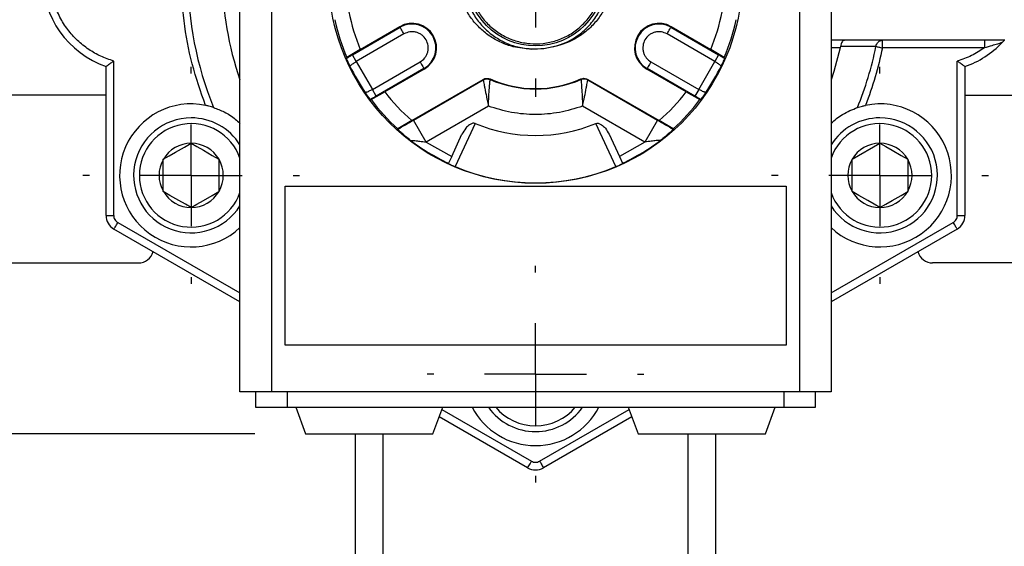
# Model space of a CAD drawing. Header units: inches. Extents: x 0.5 to 21.5, y 0.5 to 16.5.
# Tile 5 of 12: x 5.2 to 7.2, y 13.1 to 14.1. Entities that reach past the tile are written whole.
import ezdxf

# ---------------------------------------------------------------- set-up
doc = ezdxf.new("R2010")
doc.units = ezdxf.units.IN
doc.header["$LTSCALE"] = 2
doc.header["$MEASUREMENT"] = 0
doc.linetypes.add('CENTERX2', pattern=[0.8, 0.5, -0.1, 0.1, -0.1])
doc.layers.add('CENTER', color=40, linetype='CENTERX2')
doc.layers.add('DIMENSIONS', color=140, linetype='Continuous', lineweight=25)
doc.styles.add('SLDTEXTSTYLE0', font='TXT', dxfattribs={"width": 0.7})
doc.dimstyles.new('SLDDIMSTYLE1', dxfattribs={"dimtxt": 0.169922, "dimasz": 0.26, "dimexe": 0, "dimexo": 0.0625, "dimgap": 0.04248, "dimtad": 0, "dimtih": 1, "dimtoh": 1, "dimrnd": 1e-09, "dimzin": 12, "dimdsep": 46, "dimtxsty": 'SLDTEXTSTYLE0', "dimsah": 1, "dimcen": 0.09, "dimadec": 0, "dimazin": 3, "dimtfac": 1, "dimtofl": 0, "dimtmove": 0, "dimatfit": 3, "dimfxl": 0, "dimfrac": 2, "dimtolj": 1, "dimtzin": 12, "dimarcsym": 0})
doc.dimstyles.new('SLDDIMSTYLE3', dxfattribs={"dimtxt": 0.169922, "dimasz": 0.26, "dimexe": 0, "dimexo": 0.0625, "dimgap": 0.04248, "dimtad": 0, "dimtih": 1, "dimtoh": 1, "dimrnd": 1e-09, "dimzin": 4, "dimdsep": 46, "dimtxsty": 'SLDTEXTSTYLE0', "dimsah": 1, "dimcen": 0.09, "dimadec": 0, "dimazin": 1, "dimtfac": 1, "dimtofl": 0, "dimtmove": 0, "dimatfit": 3, "dimfxl": 0, "dimfrac": 2, "dimtolj": 1, "dimtzin": 12, "dimarcsym": 0})

# ---------------------------------------------------------------- blocks, each defined once
blk = doc.blocks.new('_D_9')
at = {"layer": 'DIMENSIONS'}
for p, q in [((6.1614, 15.157), (3.849, 15.157)), ((4.099, 15.157), (4.099, 14.6135)), ((3.8466, 14.3054), (3.7895, 14.3054)), ((3.7895, 14.3054), (3.7895, 14.0354)), ((4.3515, 14.3054), (4.4086, 14.3054)), ((4.4086, 14.3054), (4.4086, 14.0354)), ((3.7895, 14.0354), (3.8466, 14.0354)), ((4.4086, 14.0354), (4.3515, 14.0354)), ((4.099, 13.3208), (4.099, 13.9973)), ((5.7099, 13.3208), (3.849, 13.3208))]:
    blk.add_line(p, q, dxfattribs=at)
for points in [[(4.099, 15.157), (4.059, 14.897), (4.139, 14.897)], [(4.099, 13.3208), (4.139, 13.5808), (4.059, 13.5808)]]:
    blk.add_solid(points, dxfattribs=at)
at = {"layer": 'DIMENSIONS', "char_height": 0.16667, "attachment_point": 1, "style": 'SLDTEXTSTYLE0'}
for s, insert in [('1.84', (3.8466, 14.5583)), ('46.6', (3.8466, 14.2502))]:
    blk.add_mtext(s, dxfattribs=dict(at, insert=insert))
blk = doc.blocks.new('_D_11')
at = {"layer": 'DIMENSIONS'}
for p, q in [((5.7099, 13.3208), (3.849, 13.3208)), ((4.099, 12.558), (4.099, 13.3208)), ((3.9879, 12.5024), (4.099, 12.558)), ((4.2101, 12.3913), (3.9879, 12.5024)), ((4.099, 12.3357), (4.2101, 12.3913)), ((4.099, 11.9561), (4.099, 12.3357)), ((5.8499, 11.9561), (3.849, 11.9561)), ((4.099, 11.096), (4.099, 11.9561)), ((2.6464, 11.096), (2.5894, 11.096)), ((2.5894, 11.096), (2.5894, 10.826)), ((3.2927, 11.096), (3.3498, 11.096)), ((3.3498, 11.096), (3.3498, 10.826)), ((3.599, 11.096), (4.099, 11.096)), ((2.5894, 10.826), (2.6464, 10.826)), ((3.3498, 10.826), (3.2927, 10.826))]:
    blk.add_line(p, q, dxfattribs=at)
for points in [[(4.099, 13.3208), (4.059, 13.0608), (4.139, 13.0608)], [(4.099, 11.9561), (4.139, 12.2161), (4.059, 12.2161)]]:
    blk.add_solid(points, dxfattribs=at)
at = {"layer": 'DIMENSIONS', "char_height": 0.16667, "attachment_point": 1, "style": 'SLDTEXTSTYLE0'}
for s, insert in [('18.00', (2.6464, 11.3489)), ('457.2', (2.6464, 11.0408))]:
    blk.add_mtext(s, dxfattribs=dict(at, insert=insert))
blk = doc.blocks.new('SW_CENTERMARKSYMBOL_4')
at = {"layer": 'CENTER', "color": 0}
for p, q in [((0, 0.2), (0, 0.236)), ((0, 0), (0, 0.1)), ((-0.2, 0), (-0.236, 0)), ((0, 0), (-0.1, 0)), ((0, 0), (0, -0.1)), ((0, 0), (0.1, 0)), ((0.2, 0), (0.236, 0)), ((0, -0.2), (0, -0.236))]:
    blk.add_line(p, q, dxfattribs=at)
blk = doc.blocks.new('SW_CENTERMARKSYMBOL_5')
at = {"layer": 'CENTER', "color": 0}
for p, q in [((0, 0.2), (0, 0.213)), ((0, 0), (0, 0.1)), ((-0.2, 0), (-0.213, 0)), ((0, 0), (-0.1, 0)), ((0, 0), (0, -0.1)), ((0, 0), (0.1, 0)), ((0.2, 0), (0.213, 0)), ((0, -0.2), (0, -0.213))]:
    blk.add_line(p, q, dxfattribs=at)
blk = doc.blocks.new('SW_CENTERMARKSYMBOL_6')
at = {"layer": 'CENTER', "color": 0}
for p, q in [((0, 0.2), (0, 0.213)), ((0, 0), (0, 0.1)), ((-0.2, 0), (-0.213, 0)), ((0, 0), (-0.1, 0)), ((0, 0), (0, -0.1)), ((0, 0), (0.1, 0)), ((0.2, 0), (0.213, 0)), ((0, -0.2), (0, -0.213))]:
    blk.add_line(p, q, dxfattribs=at)
blk = doc.blocks.new('SW_CENTERMARKSYMBOL_7')
at = {"layer": 'CENTER', "color": 0}
for p, q in [((0, 0.2), (0, 0.213)), ((0, 0), (0, 0.1)), ((-0.2, 0), (-0.213, 0)), ((0, 0), (-0.1, 0)), ((0, 0), (0, -0.1)), ((0, 0), (0.1, 0)), ((0.2, 0), (0.213, 0)), ((0, -0.2), (0, -0.213))]:
    blk.add_line(p, q, dxfattribs=at)

msp = doc.modelspace()

# ---------------------------------------------------------------- linework, layer by layer
for p, q in [((5.6809, 13.4028), (5.6809, 14.6138)), ((5.7429, 14.6138), (5.7429, 13.4028)), ((6.7799, 14.6138), (6.7799, 13.4028)), ((6.8419, 14.6138), (6.8419, 13.4028)), ((5.9017, 14.0651), (5.9956, 14.1193)), ((5.9172, 14.0757), (5.9949, 14.1205)), ((5.9956, 14.1193), (5.9949, 14.1205)), ((6.528, 14.1205), (6.5273, 14.1193)), ((6.5273, 14.1193), (6.6211, 14.0651)), ((6.528, 14.1205), (6.6056, 14.0757)), ((6.0031, 14.1063), (5.9092, 14.0521)), ((6.6136, 14.0521), (6.5198, 14.1063)), ((7.1834, 14.0938), (6.8419, 14.0938)), ((6.8601, 14.0788), (6.8419, 14.0788)), ((6.8606, 14.0817), (6.8601, 14.0788)), ((6.9301, 14.0814), (6.8606, 14.0817)), ((6.9429, 14.0788), (6.9429, 14.0938)), ((7.1432, 14.0788), (6.9429, 14.0788)), ((7.1432, 14.0938), (7.1432, 14.0788)), ((5.8908, 14.0598), (5.8904, 14.0585)), ((5.9172, 14.0757), (5.8908, 14.0598)), ((5.9092, 14.0521), (5.9017, 14.0651)), ((6.632, 14.0598), (6.6056, 14.0757)), ((6.6211, 14.0651), (6.6136, 14.0521)), ((6.6325, 14.0585), (6.632, 14.0598)), ((5.4179, 13.7497), (5.4179, 14.042)), ((5.4329, 13.7497), (5.4329, 14.053)), ((5.9092, 14.0521), (5.941, 13.9971)), ((5.941, 13.9971), (6.0348, 14.0513)), ((6.488, 14.0513), (6.5819, 13.9971)), ((6.5819, 13.9971), (6.6136, 14.0521)), ((7.0899, 13.7497), (7.0899, 14.053)), ((7.1049, 14.042), (7.1049, 13.7497)), ((6.0423, 14.0383), (5.9485, 13.9841)), ((6.043, 14.0371), (5.9654, 13.9923)), ((6.043, 14.0371), (6.0423, 14.0383)), ((6.4805, 14.0383), (6.4798, 14.0371)), ((6.5575, 13.9923), (6.4798, 14.0371)), ((6.5744, 13.9841), (6.4805, 14.0383)), ((6.0185, 13.9361), (6.1586, 14.017)), ((6.0216, 13.937), (6.1587, 14.0161)), ((6.1722, 14.0177), (6.1722, 14.0168)), ((6.3506, 14.0177), (6.3506, 14.0168)), ((6.3642, 14.017), (6.5044, 13.9361)), ((6.3642, 14.017), (6.3642, 14.0161)), ((6.3642, 14.0161), (6.5012, 13.937)), ((5.4179, 13.9858), (4.9164, 13.9858)), ((5.9384, 13.9773), (5.9654, 13.9923)), ((5.9485, 13.9841), (5.941, 13.9971)), ((6.5575, 13.9923), (6.5844, 13.9773)), ((6.5819, 13.9971), (6.5744, 13.9841)), ((7.1049, 13.9858), (7.6064, 13.9858)), ((5.9371, 13.9776), (5.9384, 13.9773)), ((6.1689, 13.9643), (6.0466, 13.8937)), ((6.4762, 13.8937), (6.3539, 13.9643)), ((6.5844, 13.9773), (6.5857, 13.9776)), ((6.0185, 13.9361), (5.991, 13.9196)), ((6.0466, 13.8937), (6.0216, 13.937)), ((6.143, 13.9301), (6.1036, 13.8455)), ((6.4193, 13.8455), (6.3799, 13.9301)), ((6.5012, 13.937), (6.4762, 13.8937)), ((6.5318, 13.9196), (6.5044, 13.9361)), ((5.991, 13.9196), (5.991, 13.9191)), ((6.0968, 13.8657), (6.117, 13.9091)), ((6.4058, 13.9091), (6.4261, 13.8657)), ((6.5319, 13.9191), (6.5318, 13.9196)), ((6.0466, 13.8937), (6.0968, 13.8657)), ((6.4762, 13.8937), (6.4261, 13.8657)), ((6.8831, 13.8599), (6.9378, 13.8914)), ((5.5304, 13.7967), (5.5304, 13.8599)), ((5.6397, 13.8599), (5.6397, 13.7967)), ((6.0968, 13.8657), (6.0904, 13.8521)), ((6.4261, 13.8657), (6.4324, 13.8521)), ((6.8831, 13.7967), (6.8831, 13.8599)), ((6.9925, 13.8599), (6.9925, 13.7967)), ((5.7694, 13.8068), (6.7534, 13.8068)), ((5.7694, 13.4948), (5.7694, 13.8068)), ((6.7534, 13.8068), (6.7534, 13.4948)), ((5.4179, 13.7497), (5.4329, 13.7497)), ((5.4409, 13.7358), (5.6809, 13.5973)), ((6.8419, 13.5973), (7.0819, 13.7358)), ((7.0899, 13.7497), (7.1049, 13.7497)), ((5.6809, 13.58), (5.4334, 13.7228)), ((7.0894, 13.7228), (6.8419, 13.58)), ((4.9164, 13.6563), (5.4814, 13.6563)), ((7.6064, 13.6563), (7.0414, 13.6563)), ((6.7534, 13.4948), (5.7694, 13.4948)), ((5.7429, 13.4028), (5.6809, 13.4028)), ((5.7114, 13.4028), (5.7114, 13.3728)), ((6.7799, 13.4028), (5.7429, 13.4028)), ((5.7734, 13.4028), (5.7734, 13.3728)), ((6.7494, 13.4028), (6.7494, 13.3728)), ((6.8419, 13.4028), (6.7799, 13.4028)), ((6.8114, 13.3728), (6.8114, 13.4028)), ((5.7114, 13.3728), (5.7734, 13.3728)), ((5.7734, 13.3728), (6.7494, 13.3728)), ((5.7904, 13.3728), (5.8099, 13.3208)), ((6.0599, 13.3208), (6.0794, 13.3728)), ((6.0777, 13.3682), (6.2534, 13.2667)), ((6.2694, 13.2667), (6.4451, 13.3682)), ((6.4434, 13.3728), (6.4629, 13.3208)), ((6.7129, 13.3208), (6.7324, 13.3728)), ((6.7494, 13.3728), (6.8114, 13.3728)), ((6.2459, 13.2538), (6.0724, 13.354)), ((6.4505, 13.354), (6.2769, 13.2538)), ((5.8099, 13.3208), (6.0599, 13.3208)), ((5.9074, 13.3208), (5.9074, 12.7485)), ((5.9624, 12.8035), (5.9624, 13.3208)), ((6.4629, 13.3208), (6.7129, 13.3208)), ((6.5604, 13.3208), (6.5604, 12.7975)), ((6.6154, 12.8525), (6.6154, 13.3208))]:
    msp.add_line(p, q)
at = {"flags": 128}
for points in [[(6.0031, 14.1063), (6.0016, 14.1088), (6.0002, 14.1112), (5.9989, 14.1134), (5.9978, 14.1154), (5.9969, 14.117), (5.9962, 14.1182), (5.9957, 14.119), (5.9956, 14.1193)], [(6.5198, 14.1063), (6.5212, 14.1088), (6.5226, 14.1112), (6.5239, 14.1134), (6.525, 14.1154), (6.526, 14.117), (6.5267, 14.1182), (6.5271, 14.119), (6.5273, 14.1193)], [(6.8601, 14.0788), (6.8472, 14.0322), (6.8419, 14.0162)], [(6.9301, 14.0814), (6.9312, 14.0812), (6.9325, 14.0809), (6.9339, 14.0806), (6.9355, 14.0803), (6.9372, 14.0799), (6.939, 14.0796), (6.9409, 14.0792), (6.9429, 14.0788)], [(6.0348, 14.0513), (6.0363, 14.0488), (6.0377, 14.0464), (6.0389, 14.0441), (6.0401, 14.0422), (6.041, 14.0406), (6.0417, 14.0394), (6.0421, 14.0386), (6.0423, 14.0383)], [(6.488, 14.0513), (6.4866, 14.0488), (6.4852, 14.0464), (6.4839, 14.0441), (6.4828, 14.0422), (6.4818, 14.0406), (6.4811, 14.0394), (6.4807, 14.0386), (6.4805, 14.0383)], [(5.5304, 13.8599), (5.5418, 13.8664), (5.5543, 13.8737), (5.5719, 13.8839), (5.5851, 13.8914)], [(5.5851, 13.8914), (5.5965, 13.8849), (5.609, 13.8776), (5.6266, 13.8674), (5.6397, 13.8599)], [(6.9378, 13.8914), (6.9492, 13.8849), (6.9617, 13.8776), (6.9793, 13.8674), (6.9925, 13.8599)], [(5.5851, 13.7651), (5.5737, 13.7717), (5.5611, 13.779), (5.5435, 13.7891), (5.5304, 13.7967)], [(5.5851, 13.7651), (5.5965, 13.7717), (5.609, 13.779), (5.6266, 13.7891), (5.6397, 13.7967)], [(6.9378, 13.7651), (6.9264, 13.7717), (6.9139, 13.779), (6.8962, 13.7891), (6.8831, 13.7967)], [(6.9378, 13.7651), (6.9492, 13.7717), (6.9617, 13.779), (6.9793, 13.7891), (6.9925, 13.7967)], [(5.4334, 13.7228), (5.4336, 13.7231), (5.434, 13.7238), (5.4347, 13.725), (5.4356, 13.7267), (5.4368, 13.7286), (5.4381, 13.7309), (5.4395, 13.7333), (5.4409, 13.7358)], [(7.0894, 13.7228), (7.0893, 13.7231), (7.0889, 13.7238), (7.0882, 13.725), (7.0872, 13.7267), (7.0861, 13.7286), (7.0848, 13.7309), (7.0834, 13.7333), (7.0819, 13.7358)], [(6.2459, 13.2538), (6.2461, 13.254), (6.2465, 13.2547), (6.2472, 13.2559), (6.2481, 13.2576), (6.2493, 13.2595), (6.2506, 13.2618), (6.252, 13.2642), (6.2534, 13.2667)], [(6.2694, 13.2667), (6.2709, 13.2642), (6.2723, 13.2618), (6.2736, 13.2595), (6.2747, 13.2576), (6.2757, 13.2559), (6.2764, 13.2547), (6.2768, 13.254), (6.2769, 13.2538)]]:
    msp.add_lwpolyline(points, dxfattribs=at)
for radius in [0.406, 0.136]:
    msp.add_circle((6.2614, 14.2188), radius)
for centre, radius, start, end in [((6.2614, 14.2188), 0.6827, 157.881, 202.119), ((6.2614, 14.2188), 0.6148, 160.7626, 199.2374), ((5.4804, 14.2188), 0.1875, 109.4712, 250.5288), ((6.2614, 14.2188), 0.3728, 190.6713, 202.5823), ((6.2614, 14.2188), 0.3728, 337.4177, 349.3287), ((6.2614, 14.2188), 0.4033, 192.1075, 203.2214), ((6.0189, 14.0788), 0.0481, 300, 120), ((6.0189, 14.0788), 0.0468, 300, 120), ((6.5039, 14.0788), 0.0481, 60, 240), ((6.5039, 14.0788), 0.0468, 60, 240), ((6.2614, 14.2188), 0.4033, 336.7786, 347.8925), ((6.2614, 14.2188), 0.6827, 337.8811, 348.39), ((7.0424, 14.2188), 0.1875, 289.4712, 316.2624), ((6.2614, 14.2188), 0.4046, 205.7299, 214.2702), ((6.2614, 14.2188), 0.4046, 325.7298, 334.2701), ((6.2614, 14.2188), 0.22, 246.0742, 293.9258), ((6.2614, 14.2188), 0.2208, 246.169, 293.831), ((6.2614, 14.2188), 0.3728, 217.4177, 229.3287), ((6.2614, 14.2188), 0.3728, 310.6713, 322.5823), ((5.5851, 13.8283), 0.1405, 78.3818, 313.0251), ((6.2614, 14.2188), 0.4033, 216.7786, 227.8926), ((6.2614, 14.2188), 0.4033, 312.1074, 323.2214), ((6.9378, 13.8283), 0.1405, 226.9749, 101.6182), ((5.5851, 13.8283), 0.113, 90, 328.0348), ((5.5851, 13.8283), 0.1017, 19.5013, 340.4987), ((5.5851, 13.8283), 0.113, 31.9652, 90), ((6.2614, 14.2188), 0.312, 247.6909, 292.3091), ((6.9378, 13.8283), 0.113, 211.9652, 90), ((6.9378, 13.8283), 0.113, 90, 148.0348), ((6.9378, 13.8283), 0.1017, 360, 160.4987), ((5.5851, 13.8283), 0.0631, 90, 150), ((5.5851, 13.8283), 0.0631, 30, 90), ((6.2614, 14.2188), 0.4046, 232.6736, 245), ((6.2614, 14.2188), 0.4046, 295, 307.3264), ((6.9378, 13.8283), 0.0631, 90, 150), ((6.9378, 13.8283), 0.0631, 30, 90), ((5.5851, 13.8283), 0.0631, 149.9999, 210.0001), ((5.5851, 13.8283), 0.0631, 330, 30), ((6.9378, 13.8283), 0.0631, 150, 210), ((6.9378, 13.8283), 0.0631, 329.9999, 30.0001), ((6.2614, 14.2188), 0.4053, 247.0823, 292.9177), ((6.9378, 13.8283), 0.1017, 199.5013, 0), ((5.5851, 13.8283), 0.0631, 210, 270), ((5.5851, 13.8283), 0.0631, 270, 330), ((6.9378, 13.8283), 0.0631, 210, 270), ((6.9378, 13.8283), 0.0631, 270, 330), ((5.4489, 13.7497), 0.031, 180.0003, 239.9997), ((7.0739, 13.7497), 0.031, 300.0003, 359.9997), ((5.4814, 13.6863), 0.03, 270, 344.7903), ((7.0414, 13.6863), 0.03, 195.2096, 270.0001), ((6.2614, 13.4378), 0.1405, 207.5572, 332.4428), ((6.2614, 13.4378), 0.113, 215.1151, 324.8849), ((6.2614, 13.4378), 0.1017, 219.7273, 320.2727), ((6.2614, 13.2806), 0.031, 239.9999, 300.0001)]:
    msp.add_arc(centre, radius, start, end)
for points, knots in [([(5.6134, 13.9659), (5.6039, 13.9928), (5.585, 14.0469), (5.5695, 14.1321), (5.5639, 14.2188), (5.5695, 14.3055), (5.585, 14.3907), (5.6039, 14.4448), (5.6134, 14.4717)], [0, 0, 0, 0, 0.165153, 0.331918, 0.5, 0.668046, 0.834829, 1, 1, 1, 1]), ([(5.4329, 14.053), (5.4243, 14.0558), (5.4072, 14.0616), (5.3832, 14.0755), (5.3611, 14.093), (5.3421, 14.1145), (5.3267, 14.1387), (5.3158, 14.1648), (5.3093, 14.1917), (5.3072, 14.2188), (5.3093, 14.2459), (5.3158, 14.2728), (5.3267, 14.2989), (5.3421, 14.3231), (5.3611, 14.3446), (5.3832, 14.3621), (5.4072, 14.376), (5.4243, 14.3817), (5.4329, 14.3846)], [0, 0, 0, 0, 0.060842, 0.121661, 0.185854, 0.25, 0.314193, 0.37834, 0.439193, 0.5, 0.560854, 0.621661, 0.685854, 0.75, 0.814194, 0.87834, 0.939181, 1, 1, 1, 1]), ([(6.2947, 14.0807), (6.3019, 14.0826), (6.3181, 14.0869), (6.3411, 14.0996), (6.3628, 14.1174), (6.3807, 14.1391), (6.3939, 14.1639), (6.4021, 14.1908), (6.4048, 14.2188), (6.4021, 14.2468), (6.3939, 14.2737), (6.3807, 14.2985), (6.3628, 14.3202), (6.3411, 14.338), (6.3163, 14.3513), (6.2894, 14.3595), (6.2614, 14.3622), (6.2334, 14.3595), (6.2065, 14.3513), (6.1817, 14.338), (6.16, 14.3202), (6.1422, 14.2985), (6.129, 14.2737), (6.1205, 14.2468), (6.1195, 14.2281), (6.1189, 14.2188)], [0, 0, 0, 0, 0.034838, 0.07871, 0.122581, 0.166452, 0.210323, 0.254195, 0.298066, 0.341937, 0.385809, 0.42968, 0.473551, 0.517422, 0.561294, 0.605165, 0.649036, 0.692907, 0.736777, 0.780648, 0.824518, 0.868389, 0.912259, 0.95613, 1, 1, 1, 1]), ([(6.1303, 14.2037), (6.1298, 14.2124), (6.1288, 14.2296), (6.1337, 14.2553), (6.1432, 14.2795), (6.1574, 14.3014), (6.1755, 14.3201), (6.1969, 14.3349), (6.2208, 14.3453), (6.2462, 14.3508), (6.2723, 14.3512), (6.2979, 14.3465), (6.3221, 14.337), (6.344, 14.3229), (6.3627, 14.3047), (6.3775, 14.2833), (6.3879, 14.2594), (6.3934, 14.234), (6.3938, 14.2079), (6.3892, 14.1823), (6.3796, 14.1581), (6.3655, 14.1362), (6.3474, 14.1175), (6.326, 14.1027), (6.3021, 14.0923), (6.2766, 14.0868), (6.2506, 14.0864), (6.2249, 14.0911), (6.2007, 14.1006), (6.1788, 14.1147), (6.1601, 14.1328), (6.1454, 14.1543), (6.1347, 14.1781), (6.1318, 14.1952), (6.1303, 14.2037)], [0, 0, 0, 0, 0.03125, 0.0625, 0.09375, 0.125, 0.15625, 0.1875, 0.21875, 0.25, 0.28125, 0.3125, 0.34375, 0.375, 0.40625, 0.4375, 0.46875, 0.5, 0.53125, 0.5625, 0.59375, 0.625, 0.65625, 0.6875, 0.71875, 0.75, 0.78125, 0.8125, 0.84375, 0.875, 0.90625, 0.9375, 0.96875, 1, 1, 1, 1]), ([(6.3972, 14.2986), (6.402, 14.2876), (6.4104, 14.2685), (6.4149, 14.2393), (6.4149, 14.2131), (6.4102, 14.1875), (6.4015, 14.1631), (6.3886, 14.1407), (6.3723, 14.121), (6.353, 14.1047), (6.3298, 14.0906), (6.3119, 14.0852), (6.302, 14.0822)], [0, 0, 0, 0, 0.132293, 0.228218, 0.324119, 0.419263, 0.514399, 0.608649, 0.702903, 0.794541, 0.886159, 1, 1, 1, 1]), ([(6.2532, 14.0765), (6.2411, 14.0774), (6.2209, 14.0789), (6.194, 14.0886), (6.1725, 14.1004), (6.1533, 14.1158), (6.1367, 14.1341), (6.1232, 14.1552), (6.1133, 14.1786), (6.1074, 14.2033), (6.105, 14.2327), (6.1088, 14.2533), (6.111, 14.2655)], [0, 0, 0, 0, 0.1324086, 0.2223649, 0.3123169, 0.4021605, 0.4920108, 0.5844789, 0.6769681, 0.7702691, 0.8635656, 1, 1, 1, 1]), ([(6.1189, 14.2188), (6.1194, 14.2098), (6.1204, 14.1918), (6.1283, 14.1659), (6.1405, 14.1418), (6.1572, 14.1204), (6.1775, 14.1026), (6.2009, 14.0889), (6.2263, 14.0796), (6.2442, 14.0775), (6.2532, 14.0765)], [0, 0, 0, 0, 0.125, 0.25, 0.375, 0.5, 0.625, 0.75, 0.875, 1, 1, 1, 1]), ([(6.0348, 14.0513), (6.0381, 14.0537), (6.0431, 14.0573), (6.0475, 14.0644), (6.0498, 14.0705), (6.0509, 14.077), (6.0505, 14.0853), (6.0471, 14.0951), (6.0403, 14.1029), (6.0333, 14.1074), (6.0272, 14.1097), (6.0208, 14.1107), (6.0124, 14.1104), (6.0067, 14.1079), (6.0031, 14.1063)], [0, 0, 0, 0, 0.119721, 0.184755, 0.25, 0.315033, 0.380278, 0.5, 0.619721, 0.684755, 0.75, 0.815033, 0.880279, 1, 1, 1, 1]), ([(6.5198, 14.1063), (6.5161, 14.1079), (6.5105, 14.1104), (6.5021, 14.1107), (6.4956, 14.1097), (6.4895, 14.1074), (6.4825, 14.1029), (6.4757, 14.0951), (6.4724, 14.0853), (6.472, 14.077), (6.473, 14.0705), (6.4753, 14.0644), (6.4798, 14.0573), (6.4848, 14.0537), (6.488, 14.0513)], [0, 0, 0, 0, 0.119721, 0.184755, 0.25, 0.315033, 0.380279, 0.5, 0.619722, 0.684755, 0.75, 0.815033, 0.880279, 1, 1, 1, 1]), ([(6.302, 14.0822), (6.294, 14.0802), (6.2779, 14.0762), (6.2614, 14.0764), (6.2532, 14.0765)], [0, 0, 0, 0, 0.5, 1, 1, 1, 1]), ([(6.869, 14.0938), (6.8679, 14.0935), (6.8658, 14.0931), (6.8632, 14.0902), (6.8614, 14.0865), (6.8609, 14.0833), (6.8606, 14.0817)], [0, 0, 0, 0, 0.213175, 0.398378, 0.690496, 1, 1, 1, 1]), ([(6.9429, 14.0788), (6.9385, 14.0596), (6.9298, 14.0213), (6.9163, 13.9844), (6.9095, 13.9659)], [0, 0, 0, 0, 0.5, 1, 1, 1, 1]), ([(6.9301, 14.0814), (6.9305, 14.0831), (6.9313, 14.0864), (6.9343, 14.0904), (6.9383, 14.0932), (6.9413, 14.0936), (6.9429, 14.0938)], [0, 0, 0, 0, 0.266581, 0.522449, 0.765569, 1, 1, 1, 1]), ([(7.1432, 14.0788), (7.1349, 14.0733), (7.1183, 14.0624), (7.0994, 14.0561), (7.0899, 14.053)], [0, 0, 0, 0, 0.5, 1, 1, 1, 1]), ([(7.1779, 14.0892), (7.1777, 14.0891), (7.1769, 14.0889), (7.1752, 14.0883), (7.1723, 14.0875), (7.1664, 14.0857), (7.1566, 14.0827), (7.148, 14.0802), (7.1432, 14.0788)], [0, 0, 0, 0, 0.01706, 0.067818, 0.151259, 0.265933, 0.581765, 1, 1, 1, 1]), ([(7.1822, 14.0938), (7.1818, 14.0933), (7.1804, 14.0918), (7.1789, 14.0902), (7.1779, 14.0892)], [0, 0, 0, 0, 0.291447, 1, 1, 1, 1]), ([(5.8904, 14.0585), (5.8923, 14.0596), (5.896, 14.0618), (5.8998, 14.064), (5.9017, 14.0651)], [0, 0, 0, 0, 0.494545, 1, 1, 1, 1]), ([(6.6211, 14.0651), (6.623, 14.064), (6.6268, 14.0618), (6.6306, 14.0596), (6.6325, 14.0585)], [0, 0, 0, 0, 0.505455, 1, 1, 1, 1]), ([(5.4329, 14.053), (5.4309, 14.0515), (5.4276, 14.049), (5.4235, 14.046), (5.4209, 14.0441), (5.4194, 14.043), (5.4184, 14.0424), (5.418, 14.0421), (5.4179, 14.042)], [0, 0, 0, 0, 0.404314, 0.67232, 0.815617, 0.918495, 0.97984, 1, 1, 1, 1]), ([(5.8969, 14.0431), (5.8964, 14.0443), (5.8957, 14.0458), (5.8949, 14.0475), (5.894, 14.0496), (5.8927, 14.0527), (5.8912, 14.0561), (5.8906, 14.058), (5.8904, 14.0585)], [0, 0, 0, 0, 0.230189, 0.298323, 0.335162, 0.642508, 0.90598, 1, 1, 1, 1]), ([(5.8969, 14.0431), (5.8972, 14.0434), (5.8978, 14.044), (5.8991, 14.0449), (5.901, 14.0464), (5.9035, 14.0481), (5.9064, 14.0502), (5.9082, 14.0514), (5.9092, 14.0521)], [0, 0, 0, 0, 0.0788371, 0.1724248, 0.3019692, 0.5606726, 0.7578728, 1, 1, 1, 1]), ([(6.6259, 14.0431), (6.6257, 14.0434), (6.625, 14.044), (6.6238, 14.0449), (6.6218, 14.0464), (6.6194, 14.0481), (6.6165, 14.0502), (6.6146, 14.0514), (6.6136, 14.0521)], [0, 0, 0, 0, 0.078825, 0.172412, 0.301969, 0.560626, 0.757835, 1, 1, 1, 1]), ([(6.6325, 14.0585), (6.6323, 14.058), (6.6317, 14.0561), (6.6301, 14.0525), (6.6286, 14.0491), (6.6272, 14.0458), (6.6265, 14.0443), (6.6259, 14.0431)], [0, 0, 0, 0, 0.0940199, 0.3574926, 0.7016811, 0.7698189, 1, 1, 1, 1]), ([(7.1049, 14.042), (7.1048, 14.0421), (7.1044, 14.0424), (7.1035, 14.043), (7.1019, 14.0441), (7.0993, 14.046), (7.0953, 14.049), (7.0919, 14.0515), (7.0899, 14.053)], [0, 0, 0, 0, 0.020157, 0.081497, 0.184378, 0.327685, 0.595644, 1, 1, 1, 1]), ([(6.1586, 14.017), (6.1597, 14.0175), (6.1623, 14.0187), (6.1671, 14.0193), (6.1705, 14.0182), (6.1722, 14.0177)], [0, 0, 0, 0, 0.252153, 0.620473, 1, 1, 1, 1]), ([(6.1586, 14.017), (6.1586, 14.0168), (6.1586, 14.0165), (6.1587, 14.0162), (6.1587, 14.0161)], [0, 0, 0, 0, 0.5600715, 1, 1, 1, 1]), ([(6.1587, 14.0161), (6.1599, 14.0167), (6.1622, 14.0178), (6.167, 14.0184), (6.1702, 14.0174), (6.1722, 14.0168)], [0, 0, 0, 0, 0.280411, 0.561099, 1, 1, 1, 1]), ([(6.1587, 14.0161), (6.1587, 14.0158), (6.159, 14.0144), (6.1595, 14.0112), (6.1605, 14.0061), (6.1624, 13.9965), (6.1644, 13.9864), (6.1668, 13.9746), (6.1681, 13.9684), (6.1689, 13.9643)], [0, 0, 0, 0, 0.02123, 0.0804, 0.179373, 0.318179, 0.638136, 0.764859, 1, 1, 1, 1]), ([(6.1689, 13.9643), (6.1692, 13.9707), (6.1697, 13.9826), (6.1706, 13.9971), (6.1714, 14.0068), (6.1719, 14.0124), (6.1721, 14.0155), (6.1722, 14.0168)], [0, 0, 0, 0, 0.362641, 0.682605, 0.823365, 0.921864, 1, 1, 1, 1]), ([(6.3506, 14.0177), (6.3518, 14.0181), (6.3545, 14.0191), (6.3594, 14.0191), (6.3626, 14.0177), (6.3642, 14.017)], [0, 0, 0, 0, 0.252154, 0.620473, 1, 1, 1, 1]), ([(6.3506, 14.0168), (6.3519, 14.0173), (6.3543, 14.0181), (6.3591, 14.0182), (6.3623, 14.0169), (6.3642, 14.0161)], [0, 0, 0, 0, 0.2804111, 0.5610987, 1, 1, 1, 1]), ([(6.3506, 14.0168), (6.3507, 14.0155), (6.351, 14.0124), (6.3515, 14.0068), (6.3523, 13.9971), (6.3532, 13.9826), (6.3537, 13.9707), (6.3539, 13.9643)], [0, 0, 0, 0, 0.078131, 0.17663, 0.317395, 0.637359, 1, 1, 1, 1]), ([(6.3539, 13.9643), (6.3548, 13.9684), (6.3561, 13.9746), (6.3585, 13.9864), (6.3605, 13.9965), (6.3623, 14.0061), (6.3633, 14.0112), (6.3639, 14.0144), (6.3641, 14.0158), (6.3642, 14.0161)], [0, 0, 0, 0, 0.235121, 0.361864, 0.681821, 0.820622, 0.919594, 0.978768, 1, 1, 1, 1]), ([(5.927, 13.9909), (5.9274, 13.9911), (5.9283, 13.9913), (5.9297, 13.9919), (5.9319, 13.9929), (5.9346, 13.9941), (5.9379, 13.9956), (5.9399, 13.9966), (5.941, 13.9971)], [0, 0, 0, 0, 0.078826, 0.172412, 0.301967, 0.560627, 0.757836, 1, 1, 1, 1]), ([(5.9371, 13.9776), (5.9367, 13.978), (5.9354, 13.9795), (5.9331, 13.9826), (5.9308, 13.9856), (5.9287, 13.9885), (5.9278, 13.9899), (5.927, 13.9909)], [0, 0, 0, 0, 0.094018, 0.357494, 0.701679, 0.769817, 1, 1, 1, 1]), ([(5.9485, 13.9841), (5.9466, 13.983), (5.9428, 13.9808), (5.939, 13.9787), (5.9371, 13.9776)], [0, 0, 0, 0, 0.505453, 1, 1, 1, 1]), ([(6.5857, 13.9776), (6.5839, 13.9787), (6.5801, 13.9808), (6.5763, 13.983), (6.5744, 13.9841)], [0, 0, 0, 0, 0.494547, 1, 1, 1, 1]), ([(6.5958, 13.9909), (6.5954, 13.9911), (6.5946, 13.9913), (6.5932, 13.9919), (6.5909, 13.9929), (6.5882, 13.9941), (6.585, 13.9956), (6.583, 13.9966), (6.5819, 13.9971)], [0, 0, 0, 0, 0.078837, 0.172424, 0.301966, 0.560672, 0.757873, 1, 1, 1, 1]), ([(6.5958, 13.9909), (6.5951, 13.9899), (6.5941, 13.9885), (6.593, 13.987), (6.5917, 13.9852), (6.5896, 13.9825), (6.5874, 13.9795), (6.5861, 13.978), (6.5857, 13.9776)], [0, 0, 0, 0, 0.2301871, 0.2983249, 0.3351628, 0.642507, 0.9059819, 1, 1, 1, 1]), ([(5.629, 13.9617), (5.6276, 13.9622), (5.6244, 13.9632), (5.6192, 13.9646), (5.6154, 13.9655), (5.6134, 13.9659)], [0, 0, 0, 0, 0.274301, 0.610033, 1, 1, 1, 1]), ([(6.3539, 13.9643), (6.3389, 13.9597), (6.3087, 13.9504), (6.2613, 13.9468), (6.214, 13.9504), (6.1839, 13.9597), (6.1689, 13.9643)], [0, 0, 0, 0, 0.249979, 0.500014, 0.751916, 1, 1, 1, 1]), ([(6.8939, 13.9617), (6.8953, 13.9622), (6.8984, 13.9632), (6.9036, 13.9646), (6.9074, 13.9655), (6.9095, 13.9659)], [0, 0, 0, 0, 0.274301, 0.610033, 1, 1, 1, 1]), ([(5.629, 13.9617), (5.6361, 13.959), (5.6513, 13.9532), (5.6687, 13.9422), (5.6779, 13.9333), (5.6809, 13.9305)], [0, 0, 0, 0, 0.372094, 0.797742, 1, 1, 1, 1]), ([(6.8419, 13.9309), (6.8454, 13.9339), (6.8524, 13.9403), (6.8692, 13.9518), (6.8838, 13.9577), (6.8939, 13.9617)], [0, 0, 0, 0, 0.227428, 0.468382, 1, 1, 1, 1]), ([(5.991, 13.9191), (5.9959, 13.922), (6.0061, 13.928), (6.0164, 13.934), (6.0216, 13.937)], [0, 0, 0, 0, 0.485265, 1, 1, 1, 1]), ([(6.143, 13.9301), (6.1421, 13.9304), (6.1401, 13.931), (6.1361, 13.9302), (6.1303, 13.9273), (6.1231, 13.9202), (6.1192, 13.9132), (6.117, 13.9091)], [0, 0, 0, 0, 0.075823, 0.174296, 0.332165, 0.615525, 1, 1, 1, 1]), ([(6.3799, 13.9301), (6.3807, 13.9304), (6.3828, 13.931), (6.3868, 13.9302), (6.3926, 13.9273), (6.3998, 13.9202), (6.4036, 13.9132), (6.4058, 13.9091)], [0, 0, 0, 0, 0.0758226, 0.1742959, 0.3321647, 0.6155248, 1, 1, 1, 1]), ([(6.5012, 13.937), (6.5065, 13.934), (6.5167, 13.928), (6.5269, 13.9221), (6.5319, 13.9191)], [0, 0, 0, 0, 0.511369, 1, 1, 1, 1]), ([(6.0161, 13.897), (6.0128, 13.8996), (6.0069, 13.9043), (5.9993, 13.911), (5.994, 13.9156), (5.9916, 13.9184), (5.991, 13.9191)], [0, 0, 0, 0, 0.375697, 0.673221, 0.911811, 1, 1, 1, 1]), ([(6.5319, 13.9191), (6.5312, 13.9184), (6.5288, 13.9156), (6.5236, 13.911), (6.516, 13.9043), (6.5101, 13.8996), (6.5068, 13.897)], [0, 0, 0, 0, 0.088189, 0.326778, 0.624307, 1, 1, 1, 1]), ([(6.0161, 13.897), (6.0162, 13.8971), (6.0169, 13.8972), (6.0186, 13.897), (6.0213, 13.8969), (6.0265, 13.8964), (6.0351, 13.8954), (6.0424, 13.8943), (6.0466, 13.8937)], [0, 0, 0, 0, 0.016148, 0.068824, 0.157526, 0.281071, 0.58303, 1, 1, 1, 1]), ([(6.5068, 13.897), (6.5066, 13.8971), (6.5059, 13.8972), (6.5043, 13.897), (6.5016, 13.8969), (6.4963, 13.8964), (6.4877, 13.8954), (6.4804, 13.8943), (6.4762, 13.8937)], [0, 0, 0, 0, 0.016162, 0.068873, 0.157623, 0.281223, 0.583666, 1, 1, 1, 1]), ([(6.0903, 13.8517), (6.0906, 13.8515), (6.092, 13.8507), (6.0947, 13.8495), (6.0983, 13.8477), (6.1014, 13.8464), (6.1032, 13.8456), (6.1036, 13.8455)], [0, 0, 0, 0, 0.0897412, 0.3285263, 0.5928993, 0.9118042, 1, 1, 1, 1]), ([(6.4193, 13.8455), (6.4206, 13.846), (6.4231, 13.8471), (6.4266, 13.8487), (6.4294, 13.85), (6.4314, 13.851), (6.4323, 13.8515), (6.4326, 13.8517)], [0, 0, 0, 0, 0.294378, 0.554731, 0.774433, 0.929891, 1, 1, 1, 1]), ([(5.4329, 13.7497), (5.433, 13.7483), (5.4332, 13.7455), (5.4349, 13.7416), (5.4374, 13.7382), (5.4398, 13.7366), (5.4409, 13.7358)], [0, 0, 0, 0, 0.2492189, 0.4999458, 0.7492269, 1, 1, 1, 1]), ([(7.0819, 13.7358), (7.0831, 13.7366), (7.0854, 13.7382), (7.0879, 13.7416), (7.0896, 13.7455), (7.0898, 13.7483), (7.0899, 13.7497)], [0, 0, 0, 0, 0.249217, 0.499946, 0.749227, 1, 1, 1, 1]), ([(6.2534, 13.2667), (6.2547, 13.2661), (6.2572, 13.2649), (6.2614, 13.2644), (6.2656, 13.2649), (6.2682, 13.2661), (6.2694, 13.2667)], [0, 0, 0, 0, 0.249219, 0.499946, 0.749227, 1, 1, 1, 1])]:
    msp.add_open_spline(points, degree=3, knots=knots)

# ---------------------------------------------------------------- block references
at = {"layer": 'CENTER'}
for name, p in [('SW_CENTERMARKSYMBOL_4', (6.2614, 14.2188)), ('SW_CENTERMARKSYMBOL_7', (5.5851, 13.8283)), ('SW_CENTERMARKSYMBOL_5', (6.9378, 13.8283)), ('SW_CENTERMARKSYMBOL_6', (6.2614, 13.4378))]:
    msp.add_blockref(name, p, dxfattribs=at)

# ---------------------------------------------------------------- dimensions: what is measured, and where the dimension line sits
at = {"layer": 'DIMENSIONS'}
dim = msp.add_linear_dim(base=(4.099, 13.3208), p1=(6.2614, 15.157), p2=(5.8099, 13.3208), angle=90, dimstyle='SLDDIMSTYLE1', dxfattribs=at)
dim.commit()
dim.dimension.update_dxf_attribs({"geometry": '_D_9', "text_midpoint": (4.099, 14.3054), "dimtype": 160})
dim = msp.add_linear_dim(base=(4.099, 13.3208), p1=(5.9499, 11.9561), p2=(5.8099, 13.3208), angle=90, text='18.00', dimstyle='SLDDIMSTYLE3', dxfattribs=at)
dim.commit()
dim.dimension.update_dxf_attribs({"geometry": '_D_11', "text_midpoint": (4.099, 11.096), "dimtype": 160})

doc.saveas('drawing.dxf')
